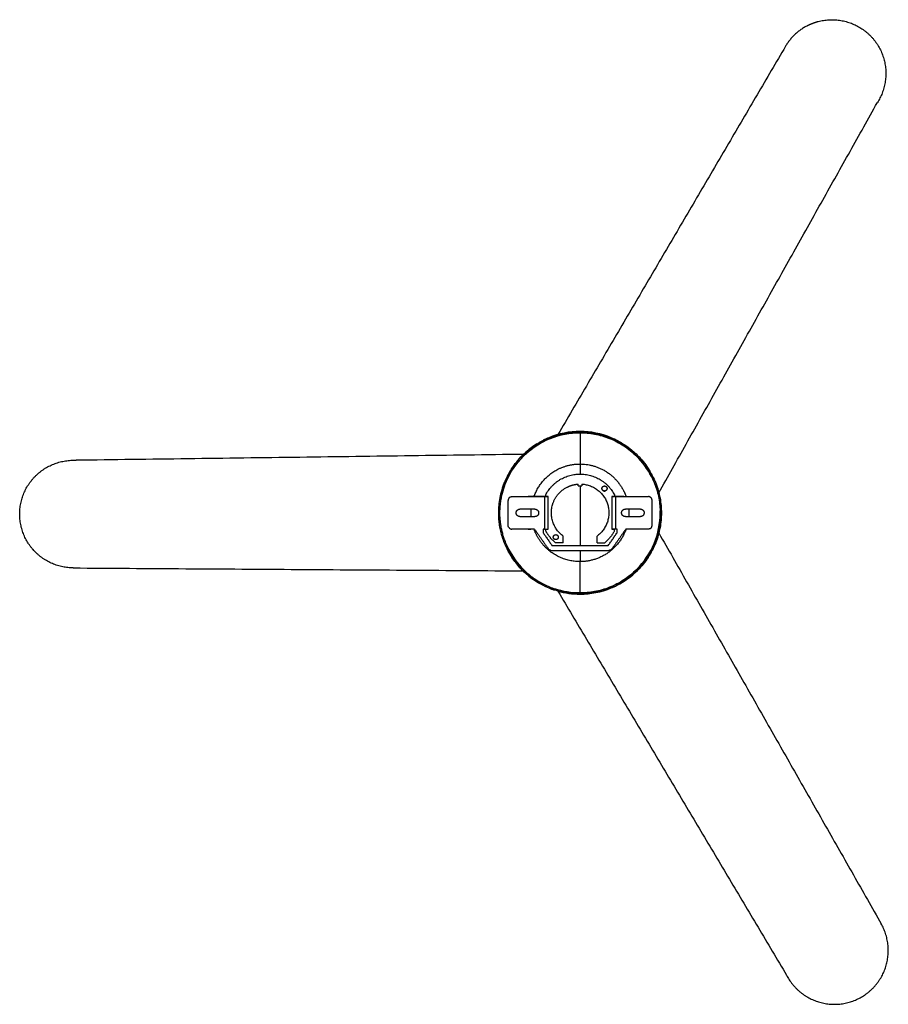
# Model space of a CAD drawing. Header units: millimetres. Extents: x 2240 to 3936, y -329 to 922.
# Tile 2 of 7: x 2240 to 2934, y 135 to 922. Entities that reach past the tile are written whole.
import ezdxf

# ---------------------------------------------------------------- set-up
doc = ezdxf.new("R2010")
doc.units = ezdxf.units.MM
doc.layers.add('Make2D$Visible$Curvas', color=7, linetype='Continuous')

msp = doc.modelspace()

# ---------------------------------------------------------------- linework, layer by layer
at = {"layer": 'Make2D$Visible$Curvas', "color": 7, "lineweight": -3, "true_color": 0xffffff}
for points, weights, knots in [([(2869.13, 917), (2873.47, 919.21), (2878.2, 920.4), (2895.74, 924.79), (2911.15, 915.35), (2926.57, 905.91), (2930.61, 888.29), (2934.66, 870.67), (2924.92, 855.45)], [0.968129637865, 0.977677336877, 1, 0.921987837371, 1, 0.921987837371, 1, 0.921987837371, 1], [24.433709, 24.433709, 24.433709, 34.227754, 34.227754, 68.455507, 68.455507, 102.683261, 102.683261, 136.911015, 136.911015, 136.911015]), ([(2669.64, 464.99), (2622.34, 478.38), (2622.34, 527.53), (2622.34, 592.53), (2687.34, 592.53)], [0.91143660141, 0.761483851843, 1, 0.707106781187, 1], [-185.247827, -185.247827, -185.247827, -102.101761, -102.101761, 0, 0, 0]), ([(2687.34, 592.53), (2752.34, 592.53), (2752.34, 527.53), (2752.34, 462.53), (2687.34, 462.53)], [1, 0.707106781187, 1, 0.707106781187, 1], [-204.203522, -204.203522, -204.203522, -102.101761, -102.101761, 0, 0, 0]), ([(2687.34, 591.53), (2751.34, 591.53), (2751.34, 527.53), (2751.34, 463.53), (2687.34, 463.53)], [1, 0.707106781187, 1, 0.707106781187, 1], [-201.06193, -201.06193, -201.06193, -100.530965, -100.530965, 0, 0, 0]), ([(2630.32, 498.48), (2623.34, 512.17), (2623.34, 527.53), (2623.34, 566.75), (2658.29, 584.56)], [0.874965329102, 0.909550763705, 1, 0.797556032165, 0.874965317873], [-131.576235, -131.576235, -131.576235, -100.530965, -100.530965, -31.045275, -31.045275, -31.045275]), ([(2282.38, 483.49), (2264.3, 483.6), (2251.73, 496.59), (2239.16, 509.58), (2239.63, 527.65), (2240.1, 545.72), (2253.34, 558.03), (2266.57, 570.35), (2284.63, 569.52)], [1, 0.921987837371, 1, 0.921987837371, 1, 0.921987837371, 1, 0.921987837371, 1], [0, 0, 0, 34.227754, 34.227754, 68.455507, 68.455507, 102.683261, 102.683261, 136.911015, 136.911015, 136.911015]), ([(2648.44, 524.53), (2648.32, 526.05), (2648.32, 527.57), (2648.32, 529.05), (2648.43, 530.54)], [0.96996897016, 0.984123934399, 1, 0.984460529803, 0.970569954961], [-64.606988, -64.606988, -64.606988, -61.285075, -61.285075, -58.033591, -58.033591, -58.033591]), ([(2726.24, 530.53), (2726.35, 529.05), (2726.35, 527.57), (2726.35, 526.05), (2726.23, 524.53)], [0.970603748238, 0.984479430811, 1, 0.984103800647, 0.969933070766], [-64.532604, -64.532604, -64.532604, -61.285075, -61.285075, -57.958949, -57.958949, -57.958949]), ([(2852.39, 157.98), (2860.7, 141.92), (2877.99, 136.62), (2895.27, 131.32), (2911.15, 139.95), (2927.04, 148.57), (2932, 165.95), (2936.96, 183.34), (2928.02, 199.05)], [1, 0.921987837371, 1, 0.921987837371, 1, 0.921987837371, 1, 0.921987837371, 1], [0, 0, 0, 34.227754, 34.227754, 68.455507, 68.455507, 102.683261, 102.683261, 136.911015, 136.911015, 136.911015])]:
    msp.add_rational_spline(points, weights, degree=2, knots=knots, dxfattribs=at)
for points, weights in [([(2869.13, 917), (2857.9, 911.28), (2851.53, 900.41)], [0.968129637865, 0.944310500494, 1]), ([(2687.34, 591.53), (2671.98, 591.53), (2658.29, 584.56)], [1, 0.909550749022, 0.874965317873]), ([(2687.34, 592.55), (2687.34, 592.55), (2687.34, 592.53)], [0.998239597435, 0.993545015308, 0.989058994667]), ([(2650.54, 540.54), (2655.73, 555.25), (2669.62, 562.33)], [0.89752337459, 0.822869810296, 0.874965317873]), ([(2669.62, 562.33), (2677.97, 566.58), (2687.33, 566.58)], [0.874965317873, 0.909550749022, 1]), ([(2687.33, 566.58), (2711.24, 566.58), (2722.1, 545.28)], [1, 0.797556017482, 0.874965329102]), ([(2744.37, 556.59), (2744.36, 556.6), (2744.36, 556.6)], [0.874965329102, 0.874946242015, 0.874927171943]), ([(2722.1, 545.28), (2723.27, 542.97), (2724.13, 540.53)], [0.874965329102, 0.884255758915, 0.897577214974]), ([(2658.6, 501.18), (2653.21, 507.04), (2650.56, 514.55)], [0.85394167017, 0.857673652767, 0.897275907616]), ([(2724.11, 514.53), (2714.9, 488.55), (2687.33, 488.55)], [0.897195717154, 0.773607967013, 1]), ([(2724.11, 514.54), (2724.11, 514.54), (2724.11, 514.53)], [0.897231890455, 0.897213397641, 0.897194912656]), ([(2630.32, 498.48), (2648.12, 463.53), (2687.34, 463.53)], [0.874965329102, 0.797556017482, 1]), ([(2687.33, 488.55), (2670.19, 488.55), (2658.6, 501.18)], [1, 0.846012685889, 0.85394167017]), ([(2661.01, 500.14), (2661.01, 500.14), (2661.01, 500.14)], [0.8536434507, 0.853643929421, 0.853644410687]), ([(2687.34, 462.53), (2678.32, 462.53), (2669.64, 464.99)], [1, 0.945622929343, 0.91143660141])]:
    msp.add_rational_spline(points, weights, degree=2, dxfattribs=at)
for points, degree in [([(2851.53, 900.41), (2669.71, 590.12)], 1), ([(2750.34, 543.54), (2924.92, 855.45)], 1), ([(2687.34, 592.53), (2687.34, 592.55)], 1), ([(2687.34, 592.53), (2687.34, 591.53)], 1), ([(2687.34, 591.55), (2687.34, 591.55), (2687.34, 591.55), (2687.34, 591.55)], 3), ([(2642.18, 574.29), (2284.63, 569.52)], 1), ([(2744.37, 556.59), (2741.33, 562.57), (2737.34, 568.07), (2732.59, 572.81)], 3), ([(2687.33, 566.58), (2687.33, 558.56)], 1), ([(2691.87, 558.24), (2691.87, 558.23)], 1), ([(2744.36, 556.61), (2744.37, 556.6), (2744.37, 556.6), (2744.37, 556.59)], 3), ([(2744.37, 556.59), (2744.96, 555.43), (2745.51, 554.26), (2746.03, 553.07)], 3), ([(2745.26, 557.05), (2745.26, 557.05), (2745.26, 557.05), (2745.26, 557.04)], 3), ([(2687.33, 549.06), (2687.33, 501.53)], 1), ([(2711.61, 546.93), (2711.62, 546.93)], 1), ([(2711.62, 546.93), (2711.62, 546.93)], 1), ([(2649.77, 540.53), (2649.77, 540.54), (2649.77, 540.54), (2649.77, 540.54)], 3), ([(2751.32, 529.09), (2751.32, 529.09), (2751.32, 529.09), (2751.32, 529.09)], 3), ([(2750.31, 511.47), (2928.02, 199.05)], 1), ([(2626.98, 503.43), (2627.08, 503.18), (2627.18, 502.93), (2627.29, 502.68)], 3), ([(2627.29, 502.68), (2627.94, 501.11), (2628.65, 499.57), (2629.42, 498.06)], 3), ([(2630.31, 498.51), (2629.72, 499.67), (2629.16, 500.84), (2628.65, 502.03)], 3), ([(2630.31, 498.51), (2633.35, 492.53), (2637.34, 487.03), (2642.08, 482.3)], 3), ([(2687.33, 497.53), (2687.33, 488.56)], 1), ([(2282.38, 483.49), (2641.8, 481.17)], 1), ([(2687.34, 463.55), (2680.48, 463.48), (2673.66, 464.62), (2667.18, 466.79)], 3), ([(2669.64, 464.99), (2852.39, 157.98)], 1), ([(2669.64, 464.98), (2675.37, 463.34), (2681.34, 462.49), (2687.34, 462.55)], 3), ([(2687.34, 463.55), (2687.34, 463.53)], 1), ([(2687.34, 462.53), (2687.34, 463.53)], 1), ([(2687.34, 462.53), (2687.34, 462.55)], 1)]:
    msp.add_open_spline(points, degree=degree, dxfattribs=at)
for points, knots in [([(2642.08, 572.8), (2642.08, 572.8), (2642.08, 572.8), (2642.08, 572.81), (2648.27, 578.99), (2655.65, 583.84), (2663.78, 587.06), (2671.28, 590.03), (2679.27, 591.55), (2687.34, 591.55)], [76.963526, 76.963526, 76.963526, 76.963526, 76.970646, 76.970646, 76.970646, 103.292828, 103.292828, 103.292828, 127.560367, 127.560367, 127.560367, 127.560367]), ([(2642.17, 574.29), (2648.28, 580.2), (2655.5, 584.85), (2663.41, 587.99), (2671.03, 591), (2679.15, 592.55), (2687.34, 592.55)], [79.283508, 79.283508, 79.283508, 79.283508, 104.906778, 104.906778, 104.906778, 129.554444, 129.554444, 129.554444, 129.554444]), ([(2687.34, 592.55), (2678.8, 592.64), (2668.65, 590.54), (2659.42, 586.26), (2657.93, 585.5)], [0, 0, 0, 0, 25.981598, 31.06707, 31.06707, 31.06707, 31.06707]), ([(2687.34, 591.55), (2678.93, 591.63), (2668.94, 589.57), (2659.85, 585.36), (2658.38, 584.61)], [-204.655048, -204.655048, -204.655048, -204.655048, -179.073167, -174.065933, -174.065933, -174.065933, -174.065933]), ([(2687.34, 591.54), (2687.34, 591.53), (2687.34, 591.51), (2687.34, 591.48), (2687.34, 591.44), (2687.34, 591.36), (2687.34, 591.26), (2687.34, 591.16), (2687.34, 591.02), (2687.34, 590.85), (2687.34, 590.67), (2687.34, 590.45), (2687.34, 590.2), (2687.34, 589.95), (2687.34, 589.67), (2687.34, 589.36), (2687.34, 589.12), (2687.34, 588.86), (2687.34, 588.59), (2687.34, 588.52), (2687.34, 588.46), (2687.34, 588.39), (2687.34, 588.34), (2687.34, 588.29), (2687.34, 588.24), (2687.34, 588), (2687.34, 587.74), (2687.34, 587.46), (2687.34, 587.19), (2687.34, 586.91), (2687.34, 586.61), (2687.34, 586.31), (2687.34, 586), (2687.34, 585.68), (2687.34, 585.36), (2687.34, 585.03), (2687.34, 584.68), (2687.34, 584.34), (2687.34, 583.98), (2687.34, 583.61), (2687.34, 583.25), (2687.34, 582.87), (2687.34, 582.48), (2687.33, 582.09), (2687.33, 581.7), (2687.33, 581.29), (2687.33, 580.88), (2687.33, 580.46), (2687.33, 580.04), (2687.33, 579.88), (2687.33, 579.72), (2687.33, 579.56), (2687.33, 579.47), (2687.33, 579.39), (2687.33, 579.3), (2687.33, 578.63), (2687.33, 577.95), (2687.33, 577.24), (2687.33, 576.52), (2687.33, 575.77), (2687.33, 575), (2687.33, 574.29), (2687.33, 573.56), (2687.33, 572.82), (2687.33, 572.13), (2687.33, 571.42), (2687.33, 570.7), (2687.33, 570.03), (2687.33, 569.35), (2687.33, 568.67), (2687.33, 567.98), (2687.33, 567.29), (2687.33, 566.59)], [0.856072, 0.856072, 0.856072, 0.856072, 2.094038, 2.094038, 2.094038, 4.293311, 4.293311, 4.293311, 6.730732, 6.730732, 6.730732, 9.326865, 9.326865, 9.326865, 11.921939, 11.921939, 11.921939, 13.867913, 13.867913, 13.867913, 14.349144, 14.349144, 14.349144, 14.677685, 14.677685, 14.677685, 16.34288, 16.34288, 16.34288, 18.017279, 18.017279, 18.017279, 19.683478, 19.683478, 19.683478, 21.349937, 21.349937, 21.349937, 23.016456, 23.016456, 23.016456, 24.682834, 24.682834, 24.682834, 26.348871, 26.348871, 26.348871, 28.014364, 28.014364, 28.014364, 28.62854, 28.62854, 28.62854, 28.957141, 28.957141, 28.957141, 31.491979, 31.491979, 31.491979, 34.115573, 34.115573, 34.115573, 36.551189, 36.551189, 36.551189, 38.848713, 38.848713, 38.848713, 40.988351, 40.988351, 40.988351, 43.138844, 43.138844, 43.138844, 43.138844]), ([(2717.62, 585.05), (2715.86, 585.98), (2706.35, 590.47), (2695.88, 592.64), (2687.34, 592.55)], [175.780928, 175.780928, 175.780928, 175.780928, 181.871185, 207.852783, 207.852783, 207.852783, 207.852783]), ([(2687.34, 592.55), (2695.53, 592.55), (2703.65, 591), (2711.27, 587.99), (2719.52, 584.72), (2727.02, 579.79), (2733.3, 573.51), (2733.3, 573.51), (2733.3, 573.51), (2733.3, 573.51)], [0, 0, 0, 0, 24.647666, 24.647666, 24.647666, 51.381134, 51.381134, 51.381134, 51.382074, 51.382074, 51.382074, 51.382074]), ([(2717.28, 584.1), (2715.5, 585.04), (2706.1, 589.49), (2695.75, 591.63), (2687.34, 591.55)], [-31.716642, -31.716642, -31.716642, -31.716642, -25.581881, 0, 0, 0, 0]), ([(2687.34, 591.55), (2695.4, 591.55), (2703.4, 590.03), (2710.9, 587.06), (2719.03, 583.84), (2726.41, 578.99), (2732.59, 572.81)], [0, 0, 0, 0, 24.268471, 24.268471, 24.268471, 50.587759, 50.587759, 50.587759, 50.587759]), ([(2652.77, 582.58), (2648.65, 579.99), (2638.11, 571.63), (2627.74, 556.09), (2624.03, 543.07), (2623.22, 538.19)], [37.110019, 37.110019, 37.110019, 37.110019, 51.963196, 77.944794, 93.044726, 93.044726, 93.044726, 93.044726]), ([(2624.2, 537.99), (2625, 542.8), (2628.65, 555.64), (2638.87, 570.95), (2649.24, 579.18), (2653.3, 581.73)], [156.517149, 156.517149, 156.517149, 156.517149, 163.863375, 176.46825, 183.673403, 183.673403, 183.673403, 183.673403]), ([(2687.34, 463.55), (2695.75, 463.47), (2712.45, 466.92), (2733.78, 481.11), (2748.01, 502.42), (2751.44, 519.69), (2751.33, 528.58), (2751.32, 529.09)], [-204.655048, -204.655048, -204.655048, -204.655048, -179.073167, -153.491286, -127.909405, -102.327524, -100.762601, -100.762601, -100.762601, -100.762601]), ([(2716.75, 469.6), (2722.84, 472.7), (2735.44, 481.79), (2748.95, 502.03), (2752.44, 519.55), (2752.33, 528.57), (2752.32, 529.08)], [31.06707, 31.06707, 31.06707, 31.06707, 51.963196, 77.944794, 103.926392, 105.486609, 105.486609, 105.486609, 105.486609]), ([(2629.42, 498.06), (2632.51, 491.99), (2636.68, 486.24), (2641.66, 481.31), (2641.8, 481.17)], [-72.766867, -72.766867, -72.766867, -72.766867, -51.963196, -51.363656, -51.363656, -51.363656, -51.363656]), ([(2687.34, 463.55), (2687.34, 463.55), (2687.34, 463.58), (2687.34, 463.62), (2687.34, 463.67), (2687.34, 463.75), (2687.34, 463.84), (2687.34, 463.94), (2687.34, 464.07), (2687.34, 464.23), (2687.34, 464.4), (2687.34, 464.6), (2687.34, 464.82), (2687.34, 465.07), (2687.34, 465.35), (2687.34, 465.66), (2687.34, 465.96), (2687.34, 466.29), (2687.34, 466.66), (2687.34, 466.71), (2687.34, 466.75), (2687.34, 466.8), (2687.34, 466.89), (2687.34, 466.98), (2687.34, 467.08), (2687.34, 467.33), (2687.34, 467.6), (2687.34, 467.88), (2687.34, 468.16), (2687.34, 468.45), (2687.34, 468.75), (2687.34, 469.06), (2687.34, 469.37), (2687.34, 469.7), (2687.34, 470.03), (2687.34, 470.37), (2687.34, 470.72), (2687.34, 471.07), (2687.34, 471.43), (2687.34, 471.8), (2687.34, 472.18), (2687.34, 472.56), (2687.33, 472.96), (2687.33, 473.35), (2687.33, 473.76), (2687.33, 474.17), (2687.33, 474.59), (2687.33, 475.01), (2687.33, 475.44), (2687.33, 475.53), (2687.33, 475.61), (2687.33, 475.7), (2687.33, 475.82), (2687.33, 475.95), (2687.33, 476.08), (2687.33, 476.59), (2687.33, 477.12), (2687.33, 477.66), (2687.33, 478.38), (2687.33, 479.12), (2687.33, 479.87), (2687.33, 480.63), (2687.33, 481.4), (2687.33, 482.18), (2687.33, 482.92), (2687.33, 483.67), (2687.33, 484.44), (2687.33, 485.12), (2687.33, 485.82), (2687.33, 486.53), (2687.33, 487.19), (2687.33, 487.87), (2687.33, 488.55)], [-43.146818, -43.146818, -43.146818, -43.146818, -40.995928, -40.995928, -40.995928, -38.855894, -38.855894, -38.855894, -36.557945, -36.557945, -36.557945, -34.12188, -34.12188, -34.12188, -31.4978, -31.4978, -31.4978, -28.962494, -28.962494, -28.962494, -28.633832, -28.633832, -28.633832, -28.019542, -28.019542, -28.019542, -26.353741, -26.353741, -26.353741, -24.687397, -24.687397, -24.687397, -23.020711, -23.020711, -23.020711, -21.353884, -21.353884, -21.353884, -19.687117, -19.687117, -19.687117, -18.02061, -18.02061, -18.02061, -16.345901, -16.345901, -16.345901, -14.680398, -14.680398, -14.680398, -14.351796, -14.351796, -14.351796, -13.870477, -13.870477, -13.870477, -11.924143, -11.924143, -11.924143, -9.32859, -9.32859, -9.32859, -6.731977, -6.731977, -6.731977, -4.294105, -4.294105, -4.294105, -2.094425, -2.094425, -2.094425, -0.003525, -0.003525, -0.003525, -0.003525]), ([(2641.8, 481.17), (2647.73, 475.36), (2656.11, 469.84), (2665.34, 466.36), (2666.8, 465.86)], [156.489127, 156.489127, 156.489127, 156.489127, 181.871185, 186.590015, 186.590015, 186.590015, 186.590015]), ([(2642.08, 482.3), (2648.01, 476.38), (2656.43, 470.78), (2665.72, 467.28), (2667.18, 466.79)], [-51.163762, -51.163762, -51.163762, -51.163762, -25.581881, -20.865108, -20.865108, -20.865108, -20.865108]), ([(2687.34, 462.55), (2695.88, 462.46), (2706.02, 464.56), (2715.26, 468.84), (2716.75, 469.6)], [-207.852783, -207.852783, -207.852783, -207.852783, -181.871185, -176.785713, -176.785713, -176.785713, -176.785713])]:
    msp.add_open_spline(points, degree=3, knots=knots, dxfattribs=at)
at = {"layer": 'Make2D$Visible$Curvas', "color": 7, "lineweight": -3, "true_color": 0xf4f4f4}
for points, weights, knots in [([(2659.91, 541.87), (2668.6, 558.56), (2687.41, 558.56), (2706.23, 558.56), (2714.91, 541.87)], [1, 0.85488284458, 1, 0.85488284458, 1], [0, 0, 0, 33.82053, 33.82053, 67.64106, 67.64106, 67.64106]), ([(2673.91, 508.94), (2660.84, 518.42), (2665.31, 533.94), (2668.08, 543.52), (2676.97, 548.05)], [1, 0.81835205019, 1, 0.879431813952, 0.91891704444], [0, 0, 0, 28.163896, 28.163896, 46.857582, 46.857582, 46.857582]), ([(2688.91, 550.51), (2705.03, 549.46), (2709.51, 533.94), (2713.99, 518.42), (2700.91, 508.94)], [1, 0.81835205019, 1, 0.81835205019, 1], [-56.327791, -56.327791, -56.327791, -28.163896, -28.163896, 0, 0, 0]), ([(2704.87, 547), (2704.87, 549.01), (2706.89, 549.01), (2708.9, 549.01), (2708.9, 547)], [1, 0.707106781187, 1, 0.707106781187, 1], [0, 0, 0, 3.170099, 3.170099, 6.340198, 6.340198, 6.340198]), ([(2707.8, 545.2), (2707.37, 544.98), (2706.89, 544.98), (2705.65, 544.98), (2705.09, 546.08)], [0.874965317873, 0.909550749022, 1, 0.797556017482, 0.874965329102], [2.191131, 2.191131, 2.191131, 3.170099, 3.170099, 5.36123, 5.36123, 5.36123]), ([(2705.09, 546.08), (2705.65, 544.98), (2706.88, 544.98), (2707.37, 544.98), (2707.8, 545.2)], [0.874965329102, 0.797556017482, 1, 0.909550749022, 0.874965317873], [0.978968, 0.978968, 0.978968, 3.170099, 3.170099, 4.149067, 4.149067, 4.149067]), ([(2651.9, 540.54), (2651.9, 540.54), (2650.4, 540.54), (2648.9, 540.54), (2648.9, 540.54)], [1, 0.707106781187, 1, 0.707106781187, 1], [0, 0, 0, 2.356194, 2.356194, 4.712389, 4.712389, 4.712389]), ([(2639.29, 524.53), (2636.29, 524.53), (2636.29, 527.53), (2636.29, 530.53), (2639.29, 530.53)], [1, 0.707106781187, 1, 0.707106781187, 1], [0, 0, 0, 4.712389, 4.712389, 9.424778, 9.424778, 9.424778]), ([(2653.96, 528.89), (2654.29, 528.25), (2654.29, 527.53), (2654.29, 524.53), (2651.29, 524.53)], [0.874965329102, 0.909550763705, 1, 0.707106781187, 1], [3.257142, 3.257142, 3.257142, 4.712389, 4.712389, 9.424778, 9.424778, 9.424778]), ([(2723.55, 524.53), (2720.55, 524.53), (2720.55, 527.53), (2720.55, 530.53), (2723.55, 530.53)], [1, 0.707106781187, 1, 0.707106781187, 1], [0, 0, 0, 4.712389, 4.712389, 9.424778, 9.424778, 9.424778]), ([(2738.22, 528.89), (2738.55, 528.25), (2738.55, 527.53), (2738.55, 524.53), (2735.55, 524.53)], [0.874965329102, 0.909550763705, 1, 0.707106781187, 1], [-6.167636, -6.167636, -6.167636, -4.712389, -4.712389, 0, 0, 0]), ([(2669.96, 508.1), (2669.96, 506.1), (2667.96, 506.1), (2665.96, 506.1), (2665.96, 508.1)], [1, 0.707106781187, 1, 0.707106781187, 1], [0, 0, 0, 3.141593, 3.141593, 6.283185, 6.283185, 6.283185]), ([(2667.06, 509.89), (2667.48, 510.1), (2667.96, 510.1), (2669.96, 510.1), (2669.96, 508.1)], [0.874965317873, 0.909550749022, 1, 0.707106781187, 1], [2.171428, 2.171428, 2.171428, 3.141593, 3.141593, 6.283185, 6.283185, 6.283185])]:
    msp.add_rational_spline(points, weights, degree=2, knots=knots, dxfattribs=at)
for points, weights in [([(2676.97, 548.05), (2681.19, 550.2), (2685.91, 550.51)], [0.91891704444, 0.938920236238, 1]), ([(2705.08, 546.09), (2704.87, 546.51), (2704.87, 547)], [0.87553652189, 0.910292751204, 1]), ([(2708.9, 547), (2708.9, 545.76), (2707.8, 545.2)], [1, 0.797556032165, 0.874965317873]), ([(2631.56, 540.21), (2629.92, 539.37), (2629.92, 537.53)], [0.874965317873, 0.797556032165, 1]), ([(2631.56, 540.21), (2632.2, 540.53), (2632.92, 540.53)], [0.874965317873, 0.909550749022, 1]), ([(2648.03, 540.55), (2645.92, 540.55), (2645.92, 540.55)], [1, 0.707109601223, 1]), ([(2655.15, 540.55), (2654.84, 540.55), (2653.19, 540.55)], [1, 0.771898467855, 1]), ([(2741.92, 540.53), (2741.92, 540.53), (2741.92, 540.53)], [0.999776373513, 0.999888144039, 1]), ([(2744.92, 537.53), (2744.92, 540.53), (2741.92, 540.53)], [1, 0.707106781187, 1]), ([(2651.29, 530.53), (2653.13, 530.53), (2653.96, 528.89)], [1, 0.797556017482, 0.874965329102]), ([(2735.55, 530.53), (2737.39, 530.53), (2738.22, 528.89)], [1, 0.797556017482, 0.874965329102]), ([(2630.25, 516.17), (2629.92, 516.81), (2629.92, 517.53)], [0.874965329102, 0.909550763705, 1]), ([(2630.25, 516.17), (2631.08, 514.53), (2632.92, 514.53)], [0.874965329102, 0.797556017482, 1]), ([(2645.92, 514.55), (2645.92, 514.55), (2648.03, 514.55)], [1, 0.707106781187, 1]), ([(2667.79, 503.56), (2662.87, 507.61), (2659.91, 513.25)], [1, 0.980102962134, 1]), ([(2714.91, 513.25), (2711.95, 507.61), (2707.03, 503.56)], [1, 0.980371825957, 1]), ([(2743.28, 514.86), (2742.64, 514.53), (2741.92, 514.53)], [0.874965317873, 0.909550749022, 1]), ([(2743.28, 514.86), (2744.92, 515.69), (2744.92, 517.53)], [0.874965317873, 0.797556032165, 1]), ([(2665.96, 508.1), (2665.96, 509.33), (2667.06, 509.89)], [1, 0.797556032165, 0.874965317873]), ([(2664.02, 497.54), (2662.56, 497.68), (2661.84, 498.96)], [0.98004744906, 0.876881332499, 1]), ([(2664.02, 497.54), (2664.13, 497.53), (2664.25, 497.53)], [0.98004744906, 0.989144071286, 1]), ([(2712.9, 498.81), (2712, 497.53), (2710.44, 497.53)], [1, 0.886978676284, 1])]:
    msp.add_rational_spline(points, weights, degree=2, dxfattribs=at)
for points in [[(2685.91, 550.51), (2685.91, 550.51)], [(2685.91, 549.06), (2685.91, 550.51)], [(2685.91, 549.06), (2685.91, 549.06)], [(2685.91, 549.06), (2688.91, 549.06)], [(2688.91, 550.51), (2688.91, 549.06)], [(2688.91, 550.51), (2688.91, 550.51)], [(2629.92, 517.53), (2629.92, 537.53)], [(2632.92, 540.53), (2658.92, 540.53)], [(2645.92, 540.55), (2645.92, 540.54)], [(2648.9, 540.55), (2648.03, 540.55)], [(2653.19, 540.55), (2651.9, 540.55)], [(2659.91, 540.56), (2655.15, 540.55)], [(2658.92, 540.53), (2661.96, 540.56)], [(2658.92, 540.53), (2658.92, 514.53)], [(2659.91, 541.87), (2659.91, 541.87)], [(2659.91, 540.56), (2659.91, 541.87)], [(2661.96, 540.56), (2659.91, 540.56)], [(2661.96, 514.56), (2661.96, 540.56)], [(2712.87, 540.56), (2712.87, 514.56)], [(2712.87, 540.56), (2714.91, 540.56)], [(2715.92, 540.53), (2712.87, 540.56)], [(2714.91, 541.87), (2714.91, 540.57)], [(2714.91, 541.87), (2714.91, 541.87)], [(2722.32, 540.54), (2714.92, 540.56)], [(2715.92, 514.53), (2715.92, 540.53)], [(2715.92, 540.53), (2741.92, 540.53)], [(2744.92, 517.53), (2744.92, 537.53)], [(2651.29, 530.53), (2639.29, 530.53)], [(2735.55, 530.53), (2723.55, 530.53)], [(2639.29, 524.53), (2651.29, 524.53)], [(2723.55, 524.53), (2735.55, 524.53)], [(2650.94, 514.53), (2632.92, 514.53)], [(2645.92, 514.54), (2645.92, 514.55)], [(2650.94, 514.53), (2661.84, 498.96)], [(2657.92, 514.53), (2657.92, 511.53)], [(2658.92, 514.53), (2657.92, 514.53)], [(2657.92, 511.53), (2664.92, 501.53)], [(2658.92, 514.53), (2658.92, 514.53)], [(2658.93, 514.53), (2661.96, 514.56)], [(2659.91, 514.56), (2661.96, 514.56)], [(2659.91, 513.25), (2659.91, 514.54)], [(2709.92, 501.53), (2716.92, 511.53)], [(2712.87, 514.56), (2714.91, 514.56)], [(2715.92, 514.53), (2712.87, 514.56)], [(2723.9, 514.53), (2712.9, 498.81)], [(2714.91, 513.25), (2714.91, 514.54)], [(2716.92, 514.53), (2715.92, 514.53)], [(2716.92, 511.53), (2716.92, 514.53)], [(2741.92, 514.53), (2723.9, 514.53)], [(2673.91, 503.56), (2673.91, 508.94)], [(2700.91, 508.94), (2700.91, 508.94)], [(2700.91, 503.56), (2700.91, 508.94)], [(2664.25, 497.53), (2710.44, 497.53)], [(2664.92, 501.53), (2709.92, 501.53)], [(2673.91, 503.56), (2667.79, 503.56)], [(2700.91, 503.56), (2707.03, 503.56)]]:
    msp.add_open_spline(points, degree=1, dxfattribs=at)

doc.saveas('drawing.dxf')
